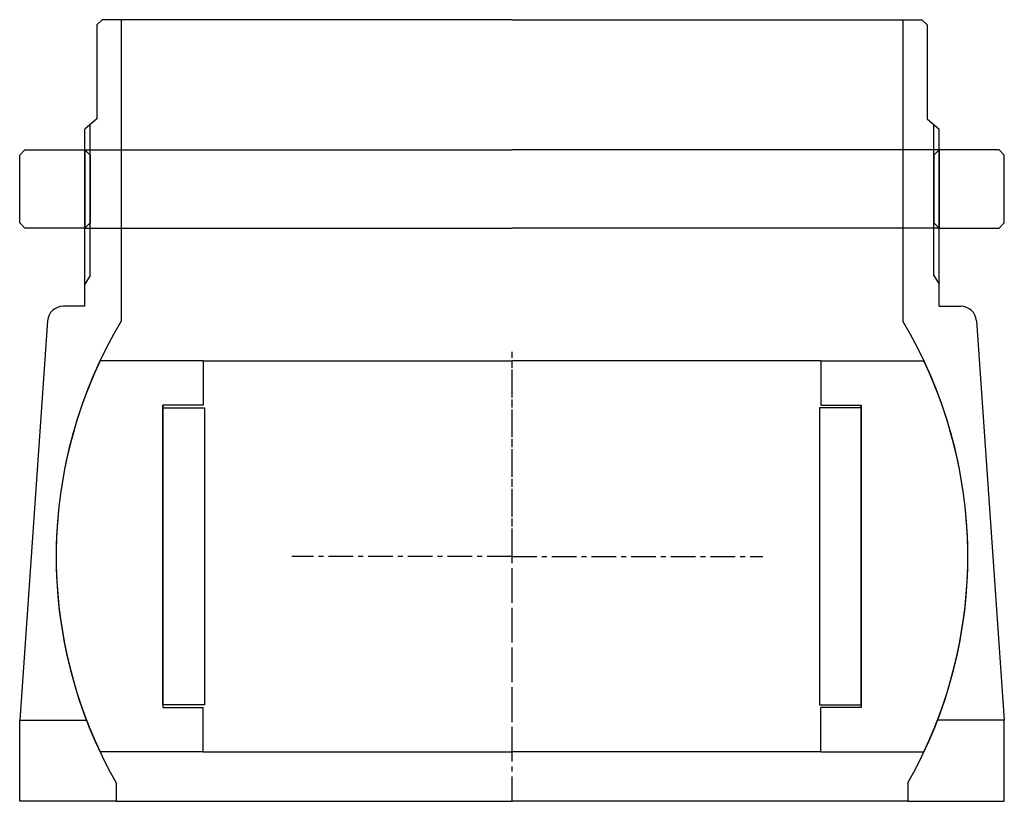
# Model space of a CAD drawing. Header units: millimetres. Extents: x -120 to 70, y 20 to 170.
import ezdxf

# ---------------------------------------------------------------- set-up
doc = ezdxf.new("R2010")
doc.units = ezdxf.units.MM
doc.header["$LTSCALE"] = 0.15
doc.header["$MEASUREMENT"] = 0
doc.linetypes.add('CENTER', pattern=[50.8, 31.75, -6.35, 6.35, -6.35])
doc.layers.get('0').update_dxf_attribs({"linetype": 'CONTINUOUS'})
doc.layers.add('CENTER', color=1, linetype='CENTER')

# ---------------------------------------------------------------- blocks, each defined once
blk = doc.blocks.new('M54-120')
for p, q in [((-93.5, 15), (-94.5, 14)), ((-94.5, 1), (-94.5, 14)), ((-93.5, 15), (-82, 15)), ((-82, 15), (0, 15)), ((-82, 15), (-82, 0)), ((-82, 15), (-81, 14)), ((-81, 14), (-81, 1)), ((82, 15), (0, 15)), ((82, 15), (81, 14)), ((81, 14), (81, 1)), ((82, 15), (82, 0)), ((93.5, 15), (82, 15)), ((93.5, 15), (94.5, 14)), ((94.5, 1), (94.5, 14)), ((-93.5, 0), (-94.5, 1)), ((-82, 0), (-93.5, 0)), ((-81, 1), (-82, 0)), ((-82, 0), (0, 0)), ((82, 0), (0, 0)), ((81, 1), (82, 0)), ((82, 0), (93.5, 0)), ((93.5, 0), (94.5, 1))]:
    blk.add_line(p, q)
blk = doc.blocks.new('M53-120')
for p, q in [((-78.7, 103), (-79.7, 102)), ((-75, 103), (-78.7, 103)), ((0, 103), (-75, 103)), ((-75, 103), (-75, 45.16)), ((0, 103), (75, 103)), ((75, 103), (75, 45.16)), ((75, 103), (78.7, 103)), ((78.7, 103), (79.7, 102)), ((-79.7, 102), (-79.7, 84)), ((79.7, 102), (79.7, 84)), ((-79.7, 84), (-82, 82)), ((79.7, 84), (82, 82)), ((-82, 48), (-82, 82)), ((-81, 53.93), (-81, 83)), ((81, 53.93), (81, 83)), ((82, 48), (82, 82)), ((-81, 53.93), (-82, 52.24)), ((81, 53.93), (82, 52.24)), ((-82, 48), (-86.15, 48)), ((82, 48), (86.15, 48)), ((-89.14, 45.21), (-94.5, -31.4)), ((89.14, 45.21), (94.5, -31.4)), ((-94.5, -31.4), (-81.71, -31.4)), ((-94.5, -47), (-94.5, -31.4)), ((94.5, -31.4), (81.71, -31.4)), ((94.5, -47), (94.5, -31.4)), ((-76, -43.45), (-76, -47)), ((76, -43.45), (76, -47)), ((-76, -47), (-94.5, -47)), ((-76, -47), (0, -47)), ((76, -47), (0, -47)), ((76, -47), (94.5, -47))]:
    blk.add_line(p, q)
for centre, radius, start, end in [((-86.15, 45), 3, 90, 176.0009), ((86.15, 45), 3, 3.9991, 90), ((0.18, 0), 87.7, 149.0082, 209.6987), ((-0.18, 0), 87.7, 330.3013, 30.9918)]:
    blk.add_arc(centre, radius, start, end)
at = {"layer": 'CENTER'}
for p, q in [((0, 0), (0, 39.26)), ((0, 0), (-42.23, 0)), ((0, 0), (48.16, 0)), ((0, -47), (0, 0))]:
    blk.add_line(p, q, dxfattribs=at)
blk = doc.blocks.new('Ball-175-118')
for p, q in [((-59.25, 37.5), (-79.06, 37.5)), ((-59.25, 37.5), (0, 37.5)), ((-59.25, 37.5), (-59.25, 29)), ((59.25, 37.5), (0, 37.5)), ((59.25, 37.5), (79.06, 37.5)), ((59.25, 37.5), (59.25, 29)), ((-67, -28.5), (-67, 29)), ((-67, 29), (-67, -29)), ((-59.25, 29), (-67, 29)), ((-67, 28.5), (-59, 28.5)), ((-59, 28.5), (-59, -28.5)), ((59, 28.5), (59, -28.5)), ((67, 28.5), (59, 28.5)), ((59.25, 29), (67, 29)), ((67, 29), (67, -29)), ((67, -28.5), (67, 29)), ((-59, -28.5), (-67, -28.5)), ((-67, -29), (-59.25, -29)), ((-59.25, -37.5), (-59.25, -29)), ((59, -28.5), (67, -28.5)), ((59.25, -37.5), (59.25, -29)), ((67, -29), (59.25, -29)), ((-59.25, -37.5), (-79.06, -37.5)), ((-59.25, -37.5), (0, -37.5)), ((59.25, -37.5), (0, -37.5)), ((59.25, -37.5), (79.06, -37.5))]:
    blk.add_line(p, q)
for start, end in [(154.6231, 205.3769), (334.6231, 25.3769)]:
    blk.add_arc((0, 0), 87.5, start, end)
at = {"layer": 'CENTER'}
blk.add_line((0, -37.5), (0, 37.5), dxfattribs=at)

msp = doc.modelspace()

# ---------------------------------------------------------------- block references
for name, p in [('M53-120', (-25, 67)), ('M54-120', (-25, 130)), ('Ball-175-118', (-25, 67))]:
    msp.add_blockref(name, p)

doc.saveas('drawing.dxf')
